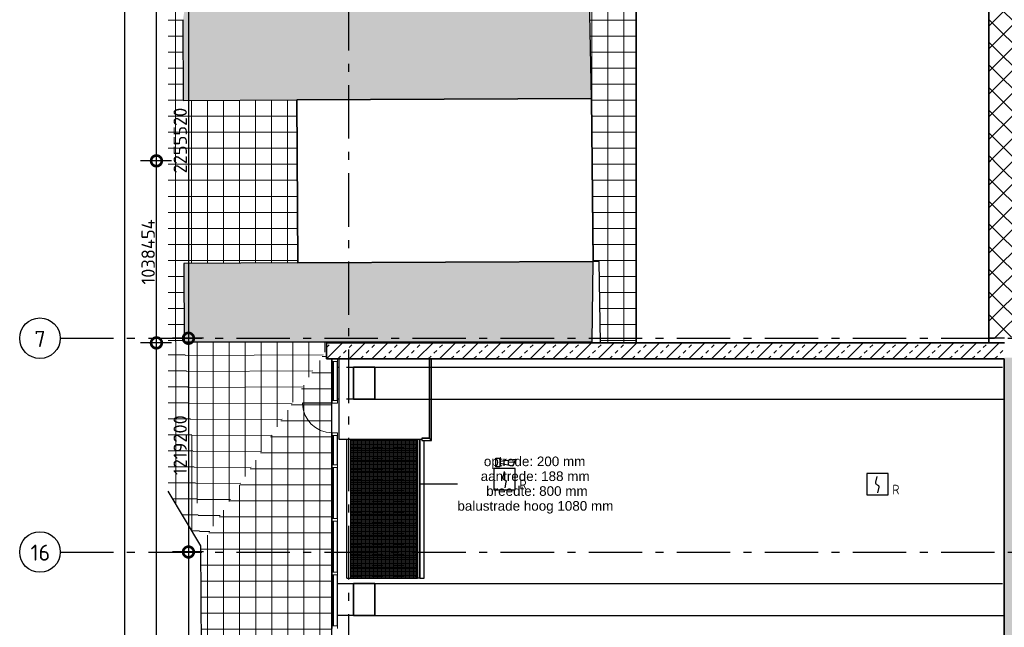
# Model space of a CAD drawing. Header units: millimetres. Extents: x -285236 to 84130, y -470 to 79511.
# Tile 63 of 192: x -47993 to -29547, y 53674 to 65044. Entities that reach past the tile are written whole.
import ezdxf
from ezdxf.enums import TextEntityAlignment as Align

# ---------------------------------------------------------------- set-up
doc = ezdxf.new("R2010")
doc.units = ezdxf.units.MM
doc.linetypes.add('NLRS_stramien', pattern=[1650, 1000, -250, 150, -250])
doc.linetypes.add('NLRS_streep-kort', pattern=[400, 200, -200])
doc.layers.add('EL6511--', color=3, linetype='Continuous')
doc.layers.add('XREF', color=254, linetype='Continuous')
doc.styles.add('Arial_5', font='arial.ttf', dxfattribs={"height": 180})
doc.styles.add('ISOCPEUR', font='isocpeur.ttf', dxfattribs={"height": 300})
doc.styles.add('ISOCPEUR_1', font='isocpeur.ttf', dxfattribs={"height": 250})
doc.styles.add('STABICAD-018', font='ISOCP.SHX', dxfattribs={"height": 180})
doc.dimstyles.new('NLRS_2_5mm_mm_bol_continuous_swe', dxfattribs={"dimscale": 304.8, "dimtxt": 0.816914, "dimasz": 1.312336, "dimexe": 0.984252, "dimexo": 0.0625, "dimgap": 0.098425, "dimtad": 1, "dimdec": 0, "dimlfac": 304.8, "dimdsep": 46, "dimtxsty": 'ISOCPEUR_1', "dimblk1": 'DOTSMALL', "dimblk2": 'DOTSMALL', "dimsah": 1, "dimcen": 0.09, "dimdle": 0.984252, "dimazin": 0, "dimtfac": 1, "dimtdec": 4, "dimtix": 1, "dimtmove": 0, "dimatfit": 3, "dimfxl": 0.003229, "dimfxlon": 1, "dimtvp": 1, "dimtolj": 1, "dimtzin": 0, "dimarcsym": 2})
pattern_1 = [(180, (-41791.49, 54593.163), (-3e-15, -25), []), (270, (-41791.49, 54593.163), (25, 2e-15), [])]

# ---------------------------------------------------------------- blocks, each defined once
blk = doc.blocks.new('_DotSmall')
at = {"color": 0, "linetype": 'ByBlock', "const_width": 0.5}
blk.add_lwpolyline([(-0.0625, 0, 1), (0.0625, 0, 1)], format="xyb", close=True, dxfattribs=at)
blk = doc.blocks.new('*D38')
at = {"layer": 'Defpoints', "color": 0, "lineweight": 100, "transparency": 16777216}
for p in [(-44531, 66483), (-44831, 59083), (-44531, 59083)]:
    blk.add_point(p, dxfattribs=at)
at = {"layer": 'XREF', "color": 0, "lineweight": -2, "transparency": 16777216}
for p, q in [((-44831, 66783), (-44831, 58783)), ((-44551, 66483), (-45131, 66483)), ((-44551, 59083), (-45131, 59083))]:
    blk.add_line(p, q, dxfattribs=at)
at = {"layer": 'XREF', "color": 0, "lineweight": -2, "transparency": 16777216, "xscale": 400, "yscale": 400, "zscale": 400}
for p, rotation in [((-44831, 66483), 90), ((-44831, 59083), 270)]:
    blk.add_blockref('_DotSmall', p, dxfattribs=dict(at, rotation=rotation))
at = {"layer": 'XREF', "color": 0, "transparency": 16777216, "insert": (-44986, 62783), "char_height": 250, "width": 879.14, "attachment_point": 5, "rotation": 90, "style": 'ISOCPEUR_1'}
blk.add_mtext('\\A1;2255520', dxfattribs=at)
blk = doc.blocks.new('*D39')
at = {"layer": 'Defpoints', "color": 0, "lineweight": 100, "transparency": 16777216}
for p in [(-44531, 59083), (-44831, 55083), (-44531, 55083)]:
    blk.add_point(p, dxfattribs=at)
at = {"layer": 'XREF', "color": 0, "lineweight": -2, "transparency": 16777216}
for p, q in [((-44831, 59383), (-44831, 54783)), ((-44551, 59083), (-45131, 59083)), ((-44551, 55083), (-45131, 55083))]:
    blk.add_line(p, q, dxfattribs=at)
at = {"layer": 'XREF', "color": 0, "lineweight": -2, "transparency": 16777216, "xscale": 400, "yscale": 400, "zscale": 400}
for p, rotation in [((-44831, 59083), 90), ((-44831, 55083), 270)]:
    blk.add_blockref('_DotSmall', p, dxfattribs=dict(at, rotation=rotation))
at = {"layer": 'XREF', "color": 0, "transparency": 16777216, "insert": (-44986, 57083), "char_height": 250, "width": 879.14, "attachment_point": 5, "rotation": 90, "style": 'ISOCPEUR_1'}
blk.add_mtext('\\A1;1219200', dxfattribs=at)
blk = doc.blocks.new('*D40')
at = {"layer": 'Defpoints', "color": 0, "lineweight": 100, "transparency": 16777216}
for p in [(-44531, 55083), (-44831, 48783), (-44531, 48783)]:
    blk.add_point(p, dxfattribs=at)
at = {"layer": 'XREF', "color": 0, "lineweight": -2, "transparency": 16777216}
for p, q in [((-44831, 55383), (-44831, 48483)), ((-44551, 55083), (-45131, 55083)), ((-44551, 48783), (-45131, 48783))]:
    blk.add_line(p, q, dxfattribs=at)
at = {"layer": 'XREF', "color": 0, "lineweight": -2, "transparency": 16777216, "xscale": 400, "yscale": 400, "zscale": 400}
for p, rotation in [((-44831, 55083), 90), ((-44831, 48783), 270)]:
    blk.add_blockref('_DotSmall', p, dxfattribs=dict(at, rotation=rotation))
at = {"layer": 'XREF', "color": 0, "transparency": 16777216, "insert": (-44986, 51933), "char_height": 250, "width": 850.41, "attachment_point": 5, "rotation": 90, "style": 'ISOCPEUR_1'}
blk.add_mtext('\\A1;1920240', dxfattribs=at)
blk = doc.blocks.new('*D114')
at = {"layer": 'Defpoints', "color": 0, "lineweight": 100, "transparency": 16777216}
for p in [(-45431, 58996), (-45131, 58996), (-45131, 28336)]:
    blk.add_point(p, dxfattribs=at)
at = {"layer": 'XREF', "color": 0, "lineweight": -2, "transparency": 16777216}
for p, q in [((-45431, 28036), (-45431, 59296)), ((-45151, 58996), (-45731, 58996)), ((-45151, 28336), (-45731, 28336))]:
    blk.add_line(p, q, dxfattribs=at)
at = {"layer": 'XREF', "color": 0, "lineweight": -2, "transparency": 16777216, "xscale": 400, "yscale": 400, "zscale": 400}
for p, rotation in [((-45431, 58996), 90), ((-45431, 28336), 270)]:
    blk.add_blockref('_DotSmall', p, dxfattribs=dict(at, rotation=rotation))
at = {"layer": 'XREF', "color": 0, "transparency": 16777216, "insert": (-45586, 43666), "char_height": 250, "width": 1063.02, "attachment_point": 5, "rotation": 90, "style": 'ISOCPEUR_1'}
blk.add_mtext('\\A1;9345168', dxfattribs=at)
blk = doc.blocks.new('*D115')
at = {"layer": 'Defpoints', "color": 0, "lineweight": 100, "transparency": 16777216}
for p in [(-45431, 62403), (-45131, 62403), (-45131, 58996)]:
    blk.add_point(p, dxfattribs=at)
at = {"layer": 'XREF', "color": 0, "lineweight": -2, "transparency": 16777216}
for p, q in [((-45431, 58696), (-45431, 62703)), ((-45151, 62403), (-45731, 62403)), ((-45151, 58996), (-45731, 58996))]:
    blk.add_line(p, q, dxfattribs=at)
at = {"layer": 'XREF', "color": 0, "lineweight": -2, "transparency": 16777216, "xscale": 400, "yscale": 400, "zscale": 400}
for p, rotation in [((-45431, 62403), 90), ((-45431, 58996), 270)]:
    blk.add_blockref('_DotSmall', p, dxfattribs=dict(at, rotation=rotation))
at = {"layer": 'XREF', "color": 0, "transparency": 16777216, "insert": (-45586, 60699), "char_height": 250, "width": 879.14, "attachment_point": 5, "rotation": 90, "style": 'ISOCPEUR_1'}
blk.add_mtext('\\A1;1038454', dxfattribs=at)
blk = doc.blocks.new('*D116')
at = {"layer": 'Defpoints', "color": 0, "lineweight": 100, "transparency": 16777216}
for p in [(-45431, 70083), (-45131, 70083), (-45131, 62403)]:
    blk.add_point(p, dxfattribs=at)
at = {"layer": 'XREF', "color": 0, "lineweight": -2, "transparency": 16777216}
for p, q in [((-45431, 62103), (-45431, 70383)), ((-45151, 70083), (-45731, 70083)), ((-45151, 62403), (-45731, 62403))]:
    blk.add_line(p, q, dxfattribs=at)
at = {"layer": 'XREF', "color": 0, "lineweight": -2, "transparency": 16777216, "xscale": 400, "yscale": 400, "zscale": 400}
for p, rotation in [((-45431, 70083), 90), ((-45431, 62403), 270)]:
    blk.add_blockref('_DotSmall', p, dxfattribs=dict(at, rotation=rotation))
at = {"layer": 'XREF', "color": 0, "transparency": 16777216, "insert": (-45586, 66243), "char_height": 250, "width": 850.41, "attachment_point": 5, "rotation": 90, "style": 'ISOCPEUR_1'}
blk.add_mtext('\\A1;2340790', dxfattribs=at)
blk = doc.blocks.new('*D117')
at = {"layer": 'Defpoints', "color": 0, "lineweight": 100, "transparency": 16777216}
for p in [(-45731, 70083), (-46031, 13309), (-45731, 13309)]:
    blk.add_point(p, dxfattribs=at)
at = {"layer": 'XREF', "color": 0, "lineweight": -2, "transparency": 16777216}
for p, q in [((-46031, 70383), (-46031, 13009)), ((-45751, 70083), (-46331, 70083)), ((-45751, 13309), (-46331, 13309))]:
    blk.add_line(p, q, dxfattribs=at)
at = {"layer": 'XREF', "color": 0, "lineweight": -2, "transparency": 16777216, "xscale": 400, "yscale": 400, "zscale": 400}
for p, rotation in [((-46031, 70083), 90), ((-46031, 13309), 270)]:
    blk.add_blockref('_DotSmall', p, dxfattribs=dict(at, rotation=rotation))
at = {"layer": 'XREF', "color": 0, "transparency": 16777216, "insert": (-46186, 41696), "char_height": 250, "width": 1091.75, "attachment_point": 5, "rotation": 90, "style": 'ISOCPEUR_1'}
blk.add_mtext('\\A1;17304715', dxfattribs=at)
blk = doc.blocks.new('VB655IS2')
at = {"color": 0, "linetype": 'Continuous'}
blk.add_lwpolyline([(-1.67, 2.33), (-1.67, 3.91), (-0.89, 3.91), (-0.89, 2.33)], close=True, dxfattribs=at)
blk.add_lwpolyline([(-0.89, 3.37), (2.06, 3.76), (1.54, 2.45), (-0.89, 2.95)], dxfattribs=at)
blk = doc.blocks.new('*U137')
at = {"color": 0, "linetype": 'Continuous'}
for p, q in [((-2, 2), (-2, -2)), ((2, 2), (-2, 2)), ((2, -2), (2, 2)), ((-2, -2), (2, -2))]:
    blk.add_line(p, q, dxfattribs=at)
blk.add_lwpolyline([(-0.12, 1.47), (-0.34, 0.38, 0.399092), (-0.04, -0.09, -0.403068), (0.25, -0.56), (0.02, -1.6)], format="xyb", dxfattribs=at)
at = {"color": 0, "linetype": 'Continuous', "lineweight": 100}
blk.add_blockref('VB655IS2', (0, 0), dxfattribs=at)
at = {"color": 0, "linetype": 'Continuous', "style": 'STABICAD-018'}
for tag, p in [('CODING1', (-1.22, 12.19)), ('CODING2', (-0.95, 9.73)), ('ARTICLECODE', (0.78, 6.96)), ('FIREPROTECTION_PANEL', (0.78, 4.65)), ('FIREPROTECTION_ZONE', (0.05, 2.88)), ('FIREPROTECTION_HARDWARENUMBER', (5.42, -4.4))]:
    blk.add_attdef(tag, text='', height=1.8, dxfattribs=at).set_placement(p, align=Align.MIDDLE)
blk.add_attdef('TEXT1', (3.46, -3.38), '', height=1.8, dxfattribs=at)
blk = doc.blocks.new('VB653ORM')
at = {"color": 0, "linetype": 'Continuous'}
for p, q in [((-2, 2), (-2, -2)), ((2, 2), (-2, 2)), ((2, -2), (2, 2)), ((-2, -2), (2, -2))]:
    blk.add_line(p, q, dxfattribs=at)
blk.add_lwpolyline([(-0.12, 1.47), (-0.34, 0.38, 0.399092), (-0.04, -0.09, -0.403068), (0.25, -0.56), (0.02, -1.6)], format="xyb", dxfattribs=at)
at = {"color": 0, "linetype": 'Continuous', "style": 'STABICAD-018'}
for tag, p in [('CODING1', (-1.22, 12.19)), ('CODING2', (-0.95, 9.73)), ('ARTICLECODE', (0.78, 6.96)), ('FIREPROTECTION_PANEL', (0.78, 4.65)), ('FIREPROTECTION_ZONE', (0.05, 2.88)), ('FIREPROTECTION_HARDWARENUMBER', (5.42, -4.4))]:
    blk.add_attdef(tag, text='', height=1.8, dxfattribs=at).set_placement(p, align=Align.MIDDLE)
blk.add_attdef('TEXT1', (3.46, -3.38), '', height=1.8, dxfattribs=at)

msp = doc.modelspace()

# ---------------------------------------------------------------- hatches: boundary and pattern name
at = {"layer": 'XREF', "lineweight": 9}
h = msp.add_hatch(dxfattribs=at)
h.set_pattern_fill('FP_244', color=256, style=0, pattern_type=2)
h.set_pattern_definition([(0, (-29773.96, 17038.63), (0, 300), []), (90, (-29773.96, 17038.63), (-300, 2e-14), [])])
h.paths.add_polyline_path([(-36446.1259, 58995.8476), (-36446.1259, 70082.6047), (-32605.9042, 70082.6047), (-32626.5498, 72174.0969), (-21772.227, 72228.9468), (-21772.227, 73194.6441), (-41215.5174, 73194.6441), (-41470.9348, 73065.4738), (-41793.0589, 72888.0371), (-42076.5708, 72719.9085), (-42370.361, 72532.0947), (-42657.6902, 72334.538), (-42955.6835, 72113.6543), (-43211.6811, 71911.0945), (-43477.72, 71685.6838), (-43736.0532, 71451.4815), (-43986.3901, 71208.7509), (-44229.528, 70958.4761), (-44464.0435, 70700.1042), (-44689.667, 70433.9321), (-44906.1392, 70160.2658), (-45113.2115, 69879.4195), (-45210.5388, 69737.5931), (-45210.5388, 59028.0785), (-44913.6221, 59014.8952), (-44918.4301, 60482.3978), (-42784.4866, 60492.5541), (-42801.2672, 63542.4458), (-44928.8912, 63532.5426), (-44933.7544, 65044.4958), (-44882.0677, 65360.0804), (-44818.2936, 65673.446), (-44742.5263, 65984.1298), (-44654.8776, 66291.6731), (-44555.4771, 66595.6216), (-44444.4715, 66895.5264), (-44322.0248, 67190.9447), (-44188.3177, 67481.4401), (-44043.5478, 67766.5836), (-43887.9289, 68045.9541), (-43721.6907, 68319.1391), (-43545.0789, 68585.735), (-43358.3541, 68845.3482), (-43161.7922, 69097.5953), (-42955.6835, 69342.1037), (-42740.3324, 69578.5123), (-42516.0569, 69806.472), (-42283.1881, 70025.6461), (-42042.0701, 70235.711), (-41793.0589, 70436.3564), (-41536.5223, 70627.286), (-41272.8391, 70808.2178), (-41002.3988, 70978.8847), (-40725.6007, 71139.0345), (-40442.8536, 71288.4307), (-40154.5751, 71426.8528), (-39861.191, 71554.0962), (-39563.1345, 71669.9732), (-39260.8457, 71774.3124), (-38954.7713, 71866.96), (-38645.3631, 71947.7789), (-38333.078, 72016.6499), (-38018.3774, 72073.4713), (-37701.726, 72118.1591), (-37383.5913, 72150.6474), (-36905.358, 72173.6016), (-36890.3762, 68940.3996), (-37400.3572, 68941.0324), (-37277.8013, 63568.1552), (-37279.9343, 63567.2938), (-37249.8866, 60518.8956), (-37135.7625, 60519.4388), (-37112.3781, 58995.8476)])
h = msp.add_hatch(dxfattribs=at)
h.set_pattern_fill('FP_252', color=256, style=0, pattern_type=2)
h.set_pattern_definition([(37.5, (-29773.96, 17038.63), (4.86394, 133.15754), [3.353, -257.447, 3.353, -264.647, -265]), (37.5, (-29773.96, 17038.63), (4.86394, 133.15754), [-528.8, 3.353, -261.647]), (7.5, (-29773.96, 17038.63), (105.2278, 157.7647), [3.353, -149.447, 3.353, -251.447, -101]), (7.5, (-29773.96, 17038.63), (105.2278, 157.7647), [-407.6, 3.353, -97.647]), (327.5, (-29863.16, 17038.63), (213.52897, -9.02195), [3.353, -96.647, 3.353, -308.647, -414]), (327.5, (-29863.16, 17038.63), (213.52897, -9.02195), [-412, 3.353, -410.647]), (317.5, (-29903.16, 17038.63), (233.27447, 40.042), [3.353, -126.647, 3.353, -203.847, -294]), (317.5, (-29903.16, 17038.63), (233.27447, 40.042), [-337.2, 3.353, -290.647])])
h.paths.add_polyline_path([(-44913.6221, 59014.8952), (-37265.8277, 59014.8952), (-37247.2692, 60518.908), (-44918.4301, 60482.3978)])
h.paths.add_polyline_path([(-44928.8912, 63532.5426), (-37277.8013, 63568.1552), (-37400.447, 68944.9654), (-36890.4128, 68948.3057), (-36905.358, 72173.6016), (-37400.447, 72148.926), (-37701.726, 72118.1591), (-38018.3774, 72073.4713), (-38333.078, 72016.6499), (-38645.3631, 71947.7789), (-38954.7713, 71866.96), (-39260.8457, 71774.3124), (-39563.1345, 71669.9732), (-39861.191, 71554.0962), (-40154.5751, 71426.8528), (-40442.8536, 71288.4307), (-40725.6007, 71139.0345), (-41002.3988, 70978.8847), (-41272.8391, 70808.2178), (-41536.5223, 70627.286), (-41793.0589, 70436.3564), (-42042.0701, 70235.711), (-42283.1881, 70025.6461), (-42516.0569, 69806.472), (-42740.3324, 69578.5123), (-42955.6835, 69342.1037), (-43161.7922, 69097.5953), (-43358.3541, 68845.3482), (-43545.0789, 68585.735), (-43721.6907, 68319.1391), (-43887.9289, 68045.9541), (-44043.5478, 67766.5836), (-44188.3177, 67481.4401), (-44322.0248, 67190.9447), (-44444.4715, 66895.5264), (-44555.4771, 66595.6216), (-44654.8776, 66291.6731), (-44742.5263, 65984.1298), (-44818.2936, 65673.446), (-44882.0677, 65360.0804), (-44933.7544, 65044.4958), (-44929.0057, 63568.1552)])
h.paths.add_polyline_path([(-32605.8632, 70082.6047), (-29837.2817, 70082.6047), (-29837.2817, 72188.1919), (-32626.5449, 72173.6016), (-32605.9042, 70082.6047)])
h = msp.add_hatch(dxfattribs=at)
h.set_pattern_fill('FP_255', color=256, style=0, pattern_type=2)
h.set_pattern_definition([(44.994, (-29774.05, 17055.53), (-212.1315, 212.0873), []), (135.006, (-29774.05, 17055.53), (-212.1322, -212.088), [])])
h.paths.add_polyline_path([(-29836.3523, 62402.8478), (-21772.227, 72228.9468), (-29836.3523, 72188.1966), (-29836.3523, 65411.4937)])
h = msp.add_hatch(dxfattribs=at)
h.set_pattern_fill('FP_258', color=256, style=0, pattern_type=2)
h.set_pattern_definition([(44.994, (-29773.96, 17055.38), (-212.1318, 212.0884), []), (135.006, (-29773.96, 17055.38), (-212.1318, -212.0884), [])])
h.paths.add_polyline_path([(-29836.3523, 62402.8478), (-19430.1304, 62402.8478), (-19430.1304, 62414.3478), (-19395.1304, 62414.3478), (-19395.1304, 62402.8478), (-19390.1304, 62402.8478), (-19390.1304, 62409.3478), (-17454.1304, 62409.3478), (-17454.1304, 62402.8478), (-17449.1304, 62402.8478), (-17449.1304, 62414.3478), (-17414.1304, 62414.3478), (-17414.1304, 62402.8478), (-15537.1304, 62402.8478), (-21772.227, 72228.9468), (-27367.2038, 65411.4937)])
h.paths.add_polyline_path([(-19428.6304, 62402.8478), (-19396.6304, 62402.8478), (-19396.6304, 62412.8478), (-19428.6304, 62412.8478)])
h.paths.add_polyline_path([(-17415.6304, 62402.8478), (-17415.6304, 62412.8478), (-17447.6304, 62412.8478), (-17447.6304, 62402.8478), (-17425.6304, 62402.8478)])
h = msp.add_hatch(dxfattribs=at)
h.set_pattern_fill('FP_117', color=256, style=0, pattern_type=2)
h.set_pattern_definition([(45, (-29773.96, 17038.63), (-212.132, 212.132), []), (135, (-29773.96, 17038.63), (-212.132, -212.132), [])])
h.paths.add_polyline_path([(-29836.3523, 59082.6047), (-29542.1304, 59082.6047), (-29542.1304, 59101.6523), (-21412.1304, 59101.6523), (-21412.1304, 61858.1229), (-21420.1303, 61858.1229), (-21420.1303, 61863.1229), (-21495.7906, 61872.4986), (-21502.1422, 61875.8358), (-21506.9543, 61879.6419), (-21511.965, 61886.3729), (-21515.1148, 61894.2113), (-21516.1891, 61902.6229), (-21515.1148, 61911.0345), (-21511.965, 61918.8729), (-21504.2826, 61927.717), (-21500.4243, 61930.7687), (-21488.7246, 61934.5712), (-21455.6007, 61937.9268), (-21420.1303, 61942.1229), (-21420.1303, 61947.1229), (-21412.1304, 61947.1229), (-21412.1304, 62402.8478), (-29836.3523, 62402.8478), (-29836.3523, 59101.6523)])
h = msp.add_hatch(dxfattribs=at)
h.set_pattern_fill('FP_245', color=256, style=0, pattern_type=2)
h.set_pattern_definition([(359.993, (-29769.94, 17129.1), (2e-05, 299.585), []), (90, (-29769.94, 17129.1), (-299.999, 0.0368), [])])
h.paths.add_polyline_path([(-44600.2093, 55200.7279), (-44913.6221, 59014.8952), (-45210.5388, 59028.0785), (-45210.5388, 56222.176), (-44913.6221, 55725.256)])
h = msp.add_hatch(dxfattribs=at)
h.set_pattern_fill('FP_240', color=256, style=0, pattern_type=2)
h.set_pattern_definition([(0.2328, (-30025.5, 17163.75), (0.0003, 299.6965), []), (90, (-30025.5, 17163.75), (-298.782, -1.214), [])])
h.paths.add_polyline_path([(-44600.2093, 55200.7279), (-42243.5363, 58869.84), (-42243.5363, 58995.8476), (-42162.6016, 58995.8476), (-42150.3673, 59014.8952), (-44913.6221, 59014.8952), (-44799.6882, 57628.3432)])
h = msp.add_hatch(dxfattribs=at)
h.set_pattern_fill('FP_241', color=256, style=0, pattern_type=2)
h.set_pattern_definition([(359.99986, (-29774.88, 17038.62), (3e-06, 300), []), (90, (-29774.88, 17038.62), (-299.939, 0.0007), [])])
h.paths.add_polyline_path([(-44487.2128, 36209.7464), (-42183.0601, 58695.8476), (-42243.5363, 58695.8476), (-42243.5363, 58869.84), (-44600.2093, 55200.7279), (-44498.8791, 38170.4671)])
h.paths.add_polyline_path([(-42162.6016, 58995.8476), (-42152.3191, 58995.8476), (-42150.3673, 59014.8952)])
h = msp.add_hatch(dxfattribs=at)
h.set_pattern_fill('FP_246', color=256, style=0, pattern_type=2)
h.set_pattern_definition([(0, (-29775.35, 17038.63), (0, 300), []), (90, (-29775.35, 17038.63), (-299.931, 2e-14), [])])
h.paths.add_polyline_path([(-42243.5363, 28649.7766), (-42243.5363, 28715.8476), (-42157.8265, 28715.8476), (-42157.8265, 37715.8476), (-42230.3673, 37715.8476), (-42230.3673, 40522.1537), (-42157.8265, 40522.1537), (-42157.8265, 42682.6918), (-42150.3673, 42682.6918), (-42150.3673, 44410.3898), (-42157.8265, 44410.3898), (-42157.8265, 46702.2959), (-42230.3673, 46702.2959), (-42230.3673, 49656.9119), (-42150.3673, 49656.9119), (-42150.3673, 58695.8476), (-42183.0601, 58695.8476), (-44487.2128, 36209.7464), (-42263.1451, 28715.8476)])
h.paths.add_polyline_path([(-42152.3191, 58995.8476), (-42150.3673, 58995.8476), (-42150.3673, 59014.8952)])
h = msp.add_hatch(dxfattribs=at)
h.set_pattern_fill('FP_207', color=256, angle=45, style=0, pattern_type=2)
h.set_pattern_definition([(45, (-35882.83, 58695.85), (-212.132, 212.132), []), (45, (-35670.7, 58695.85), (-212.132, 212.132), [75, -75])])
h.paths.add_polyline_path([(-37265.8277, 58695.8476), (-29542.1304, 58695.8476), (-29542.1304, 58995.8476), (-42243.5363, 58995.8476), (-42243.5363, 58695.8476), (-37277.8013, 58695.8476)])
h = msp.add_hatch(dxfattribs=at)
h.set_pattern_fill('FP_285', color=256, angle=45, style=0, pattern_type=2)
h.set_pattern_definition([(135, (-29192.13, 45117.26), (-212.132, -212.132), []), (135, (-29192.13, 45329.4), (-212.132, -212.132), [75, -75])])
h.paths.add_polyline_path([(-29192.1304, 31512.8575), (-29192.1304, 58721.6523), (-29542.1304, 58721.6523), (-29542.1304, 58695.8476), (-29552.1304, 58695.8476), (-29552.1304, 31512.8575), (-29346.025, 31512.8575)])
h = msp.add_hatch(dxfattribs=at)
h.set_pattern_fill('FP_331', color=256, angle=-90, style=0, pattern_type=2)
h.set_pattern_definition([(360, (-29773.96, 17038.63), (6e-13, 300), [])])
h.paths.add_polyline_path([(-42115.9446, 57916.0367), (-42115.9446, 58645.8476), (-42128.4446, 58645.8476), (-42128.4446, 57916.0367)])
h = msp.add_hatch(dxfattribs=at)
h.set_pattern_fill('FP_337', color=256, angle=-90, style=0, pattern_type=2)
h.set_pattern_definition([(360, (-29773.96, 17038.63), (6e-13, 300), [])])
h.paths.add_polyline_path([(-42128.4446, 56711.7102), (-42115.9446, 56711.7102), (-42115.9446, 57266.0367), (-42128.4446, 57266.0367), (-42128.4446, 57193.1627)])
h = msp.add_hatch(dxfattribs=at)
h.set_pattern_fill('FP_289', color=256, style=0, pattern_type=2)
h.set_pattern_definition(pattern_1)
h.paths.add_polyline_path([(-40618.1795, 56993.1627), (-40538.0913, 56993.1627), (-40538.0913, 57193.1627), (-41791.4913, 57193.1627), (-41791.4913, 56993.1627), (-41035.6667, 56993.1627)])
h.paths.add_polyline_path([(-40491.4913, 56993.1627), (-40491.4913, 57193.1627), (-40495.6913, 57193.1627), (-40495.6913, 56993.1627)])
h = msp.add_hatch(dxfattribs=at)
h.set_pattern_fill('FP_289', color=256, style=0, pattern_type=2)
h.set_pattern_definition(pattern_1)
h.paths.add_polyline_path([(-40618.1795, 56793.1627), (-40538.0913, 56793.1627), (-40538.0913, 56993.1627), (-41791.4913, 56993.1627), (-41791.4913, 56793.1627), (-41035.6667, 56793.1627)])
h.paths.add_polyline_path([(-40495.6913, 56793.1627), (-40491.4913, 56793.1627), (-40491.4913, 56993.1627), (-40495.6913, 56993.1627), (-40495.6913, 56816.9468)])
h = msp.add_hatch(dxfattribs=at)
h.set_pattern_fill('FP_332', color=256, angle=-90, style=0, pattern_type=2)
h.set_pattern_definition([(360, (-29773.96, 17038.63), (6e-13, 300), [])])
h.paths.add_polyline_path([(-42115.9446, 55707.3837), (-42115.9446, 56661.7102), (-42128.4446, 56661.7102), (-42128.4446, 55707.3837)])
h = msp.add_hatch(dxfattribs=at)
h.set_pattern_fill('FP_289', color=256, style=0, pattern_type=2)
h.set_pattern_definition(pattern_1)
h.paths.add_polyline_path([(-40538.0913, 56593.1627), (-40538.0913, 56793.1627), (-41791.4913, 56793.1627), (-41791.4913, 56593.1627), (-40618.1795, 56593.1627)])
h.paths.add_polyline_path([(-40495.6913, 56593.1627), (-40491.4913, 56593.1627), (-40491.4913, 56793.1627), (-40495.6913, 56793.1627), (-40495.6913, 56616.9468)])
h = msp.add_hatch(dxfattribs=at)
h.set_pattern_fill('FP_289', color=256, style=0, pattern_type=2)
h.set_pattern_definition(pattern_1)
h.paths.add_polyline_path([(-40491.4913, 56393.1627), (-40491.4913, 56593.1627), (-40495.6913, 56593.1627), (-40495.6913, 56393.1627)])
h.paths.add_polyline_path([(-41791.4913, 56393.1627), (-40538.0913, 56393.1627), (-40538.0913, 56593.1627), (-41791.4913, 56593.1627)])
h = msp.add_hatch(dxfattribs=at)
h.set_pattern_fill('FP_289', color=256, style=0, pattern_type=2)
h.set_pattern_definition(pattern_1)
h.paths.add_polyline_path([(-40618.1795, 56193.1627), (-40538.0913, 56193.1627), (-40538.0913, 56393.1627), (-41791.4913, 56393.1627), (-41791.4913, 56193.1627), (-41035.6667, 56193.1627)])
h.paths.add_polyline_path([(-40491.4913, 56193.1627), (-40491.4913, 56393.1627), (-40495.6913, 56393.1627), (-40495.6913, 56193.1627)])
h = msp.add_hatch(dxfattribs=at)
h.set_pattern_fill('FP_289', color=256, style=0, pattern_type=2)
h.set_pattern_definition(pattern_1)
h.paths.add_polyline_path([(-41791.4913, 55993.1627), (-40538.0913, 55993.1627), (-40538.0913, 56193.1627), (-41791.4913, 56193.1627)])
h.paths.add_polyline_path([(-40495.6913, 55993.1627), (-40491.4913, 55993.1627), (-40491.4913, 56193.1627), (-40495.6913, 56193.1627), (-40495.6913, 56169.0025)])
h = msp.add_hatch(dxfattribs=at)
h.set_pattern_fill('FP_289', color=256, style=0, pattern_type=2)
h.set_pattern_definition(pattern_1)
h.paths.add_polyline_path([(-40495.6913, 55793.1627), (-40491.4913, 55793.1627), (-40491.4913, 55993.1627), (-40495.6913, 55993.1627), (-40495.6913, 55925.7791)])
h.paths.add_polyline_path([(-41791.4913, 55793.1627), (-40538.0913, 55793.1627), (-40538.0913, 55993.1627), (-41791.4913, 55993.1627)])
h = msp.add_hatch(dxfattribs=at)
h.set_pattern_fill('FP_289', color=256, style=0, pattern_type=2)
h.set_pattern_definition(pattern_1)
h.paths.add_polyline_path([(-41791.4913, 55593.1627), (-40538.0913, 55593.1627), (-40538.0913, 55793.1627), (-41791.4913, 55793.1627), (-41791.4913, 55682.5556)])
h.paths.add_polyline_path([(-40491.4913, 55593.1627), (-40491.4913, 55793.1627), (-40495.6913, 55793.1627), (-40495.6913, 55593.1627)])
h = msp.add_hatch(dxfattribs=at)
h.set_pattern_fill('FP_333', color=256, angle=-90, style=0, pattern_type=2)
h.set_pattern_definition([(360, (-29773.96, 17038.63), (6e-13, 300), [])])
h.paths.add_polyline_path([(-42128.4446, 54703.0572), (-42115.9446, 54703.0572), (-42115.9446, 55657.3837), (-42128.4446, 55657.3837), (-42128.4446, 55200.7279)])
h = msp.add_hatch(dxfattribs=at)
h.set_pattern_fill('FP_289', color=256, style=0, pattern_type=2)
h.set_pattern_definition(pattern_1)
h.paths.add_polyline_path([(-40495.6913, 55393.1627), (-40491.4913, 55393.1627), (-40491.4913, 55593.1627), (-40495.6913, 55593.1627), (-40495.6913, 55439.3322)])
h.paths.add_polyline_path([(-41035.6667, 55393.1627), (-40538.0913, 55393.1627), (-40538.0913, 55593.1627), (-41791.4913, 55593.1627), (-41791.4913, 55393.1627)])
h = msp.add_hatch(dxfattribs=at)
h.set_pattern_fill('FP_289', color=256, style=0, pattern_type=2)
h.set_pattern_definition(pattern_1)
h.paths.add_polyline_path([(-41791.4913, 55193.1627), (-40538.0913, 55193.1627), (-40538.0913, 55393.1627), (-41791.4913, 55393.1627)])
h.paths.add_polyline_path([(-40491.4913, 55193.1627), (-40491.4913, 55393.1627), (-40495.6913, 55393.1627), (-40495.6913, 55193.1627)])
h = msp.add_hatch(dxfattribs=at)
h.set_pattern_fill('FP_289', color=256, style=0, pattern_type=2)
h.set_pattern_definition(pattern_1)
h.paths.add_polyline_path([(-41791.4913, 54993.1627), (-40538.0913, 54993.1627), (-40538.0913, 55193.1627), (-41791.4913, 55193.1627)])
h.paths.add_polyline_path([(-40491.4913, 54993.1627), (-40491.4913, 55193.1627), (-40495.6913, 55193.1627), (-40495.6913, 54993.1627)])
h = msp.add_hatch(dxfattribs=at)
h.set_pattern_fill('FP_289', color=256, style=0, pattern_type=2)
h.set_pattern_definition(pattern_1)
h.paths.add_polyline_path([(-41035.6667, 54793.1627), (-40538.0913, 54793.1627), (-40538.0913, 54993.1627), (-41791.4913, 54993.1627), (-41791.4913, 54793.1627)])
h.paths.add_polyline_path([(-40495.6913, 54793.1627), (-40491.4913, 54793.1627), (-40491.4913, 54993.1627), (-40495.6913, 54993.1627), (-40495.6913, 54872.4943)])
h = msp.add_hatch(dxfattribs=at)
h.set_pattern_fill('FP_289', color=256, style=0, pattern_type=2)
h.set_pattern_definition(pattern_1)
h.paths.add_polyline_path([(-41791.4913, 54593.1627), (-40538.0913, 54593.1627), (-40538.0913, 54793.1627), (-41791.4913, 54793.1627), (-41791.4913, 54709.6618)])
h.paths.add_polyline_path([(-40491.4913, 54593.1627), (-40491.4913, 54793.1627), (-40495.6913, 54793.1627), (-40495.6913, 54593.1627)])
h = msp.add_hatch(dxfattribs=at)
h.set_pattern_fill('FP_334', color=256, angle=-90, style=0, pattern_type=2)
h.set_pattern_definition([(360, (-29773.96, 17038.63), (6e-13, 300), [])])
h.paths.add_polyline_path([(-42115.9446, 53698.7307), (-42115.9446, 54653.0572), (-42128.4446, 54653.0572), (-42128.4446, 53698.7307)])

# ---------------------------------------------------------------- linework, layer by layer
at = {"layer": 'XREF', "linetype": 'NLRS_stramien'}
for p, q in [((-41829.2732, 8370.0218), (-41829.2732, 77962.7572)), ((-47232.6128, 59082.6047), (64223.889, 59082.6047)), ((-47232.6128, 55082.6047), (64223.889, 55082.6047))]:
    msp.add_line(p, q, dxfattribs=at)
at = {"layer": 'XREF'}
for p, q in [((-29836.3523, 59082.6047), (-29836.3523, 72188.1966)), ((-37277.8013, 63568.1552), (-37400.447, 68944.9654)), ((-44933.7544, 65044.4958), (-44928.8912, 63532.5426)), ((-44928.8912, 63532.5426), (-42801.2672, 63542.4458)), ((-37279.9427, 63568.1453), (-37277.8013, 63568.1552)), ((-37265.8277, 59014.8952), (-37247.2692, 60518.908)), ((-37247.2692, 60518.908), (-37249.8866, 60518.8956)), ((-37135.7625, 60519.4388), (-37247.2692, 60518.908)), ((-37112.3781, 58995.8476), (-37135.7625, 60519.4388)), ((-42784.4866, 60492.5541), (-44918.4301, 60482.3978)), ((-44918.4301, 60482.3978), (-44913.6221, 59014.8952)), ((-29542.1304, 59082.6047), (-29836.3523, 59082.6047)), ((-44913.6221, 59014.8952), (-37265.8277, 59014.8952)), ((-42150.3673, 59014.8952), (-42150.3673, 58995.8476)), ((-42150.3673, 58695.8476), (-42150.3673, 49656.9119)), ((-42015.8946, 58695.8476), (-42015.8946, 57193.1627)), ((-40318.0913, 58695.8476), (-40318.0913, 57214.3627)), ((-40318.0913, 57214.3627), (-40318.0913, 58695.8476)), ((-40275.6913, 57171.9627), (-40275.6913, 58695.8476)), ((-40275.6913, 57171.9627), (-40275.6913, 58695.8476)), ((-42150.3673, 58542.6047), (-42140.8946, 58542.6047)), ((-42140.8946, 57916.0367), (-42140.8946, 58645.8476)), ((-42040.8946, 57916.0367), (-42040.8946, 58645.8476)), ((-42040.8946, 58542.6047), (-42015.8946, 58542.6047)), ((-41870.6412, 58542.6047), (-41739.1705, 58542.6047)), ((-41350.3673, 58542.6047), (-29582.1304, 58542.6047)), ((-42140.8946, 57942.6047), (-42150.3673, 57942.6047)), ((-42015.8946, 57942.6047), (-42040.8946, 57942.6047)), ((-41739.1705, 57942.6047), (-41870.6412, 57942.6047)), ((-41350.3673, 57942.6047), (-29552.1304, 57942.6047)), ((-42141.6946, 57866.0367), (-42691.6946, 57866.0367)), ((-42140.8946, 56711.7102), (-42140.8946, 57266.0367)), ((-42040.8946, 56711.7102), (-42040.8946, 57266.0367)), ((-42015.8946, 57193.1627), (-40538.0913, 57193.1627)), ((-41866.4913, 54593.1627), (-41866.4913, 57193.1627)), ((-41791.4913, 56993.1627), (-41791.4913, 57193.1627)), ((-41791.4913, 57193.1627), (-40538.0913, 57193.1627)), ((-40538.0913, 57193.1627), (-40538.0913, 54593.1627)), ((-40538.0913, 54593.1627), (-40538.0913, 57193.1627)), ((-40495.6913, 57193.1627), (-40456.8913, 57193.1627)), ((-40495.6913, 57193.1627), (-40491.4913, 57193.1627)), ((-40495.6913, 54593.1627), (-40495.6913, 57193.1627)), ((-40495.6913, 54593.1627), (-40495.6913, 57193.1627)), ((-40491.4913, 56993.1627), (-40491.4913, 57193.1627)), ((-40318.0913, 57214.3627), (-40456.8913, 57214.3627)), ((-40456.8913, 57214.3627), (-40456.8913, 57171.9627)), ((-40456.8913, 57214.3627), (-40318.0913, 57214.3627)), ((-40456.8913, 57171.9627), (-40275.6913, 57171.9627)), ((-40456.8913, 57171.9627), (-40275.6913, 57171.9627)), ((-40416.4913, 54593.1627), (-40416.4913, 57171.9627)), ((-41791.4913, 56793.1627), (-41791.4913, 56993.1627)), ((-41791.4913, 56993.1627), (-40538.0913, 56993.1627)), ((-40495.6913, 56993.1627), (-40491.4913, 56993.1627)), ((-40491.4913, 56793.1627), (-40491.4913, 56993.1627)), ((-42140.8946, 55707.3837), (-42140.8946, 56661.7102)), ((-42040.8946, 55707.3837), (-42040.8946, 56661.7102)), ((-41791.4913, 56593.1627), (-41791.4913, 56793.1627)), ((-41791.4913, 56793.1627), (-40538.0913, 56793.1627)), ((-40495.6913, 56793.1627), (-40491.4913, 56793.1627)), ((-40491.4913, 56593.1627), (-40491.4913, 56793.1627)), ((-41791.4913, 56393.1627), (-41791.4913, 56593.1627)), ((-41791.4913, 56593.1627), (-40538.0913, 56593.1627)), ((-40495.6913, 56593.1627), (-40491.4913, 56593.1627)), ((-40491.4913, 56393.1627), (-40491.4913, 56593.1627)), ((-41791.4913, 56193.1627), (-41791.4913, 56393.1627)), ((-41791.4913, 56393.1627), (-40538.0913, 56393.1627)), ((-40495.6913, 56393.1627), (-40491.4913, 56393.1627)), ((-40491.4913, 56193.1627), (-40491.4913, 56393.1627)), ((-40491.4913, 56358.6395), (-39792.9232, 56358.6395)), ((-44600.2093, 55200.7279), (-45210.5388, 56222.176)), ((-41791.4913, 55993.1627), (-41791.4913, 56193.1627)), ((-41791.4913, 56193.1627), (-40538.0913, 56193.1627)), ((-40495.6913, 56193.1627), (-40491.4913, 56193.1627)), ((-40491.4913, 55993.1627), (-40491.4913, 56193.1627)), ((-41791.4913, 55793.1627), (-41791.4913, 55993.1627)), ((-41791.4913, 55993.1627), (-40538.0913, 55993.1627)), ((-40495.6913, 55993.1627), (-40491.4913, 55993.1627)), ((-40491.4913, 55793.1627), (-40491.4913, 55993.1627)), ((-41791.4913, 55593.1627), (-41791.4913, 55793.1627)), ((-41791.4913, 55793.1627), (-40538.0913, 55793.1627)), ((-40495.6913, 55793.1627), (-40491.4913, 55793.1627)), ((-40491.4913, 55593.1627), (-40491.4913, 55793.1627)), ((-42140.8946, 54703.0572), (-42140.8946, 55657.3837)), ((-42040.8946, 54703.0572), (-42040.8946, 55657.3837)), ((-41791.4913, 55393.1627), (-41791.4913, 55593.1627)), ((-41791.4913, 55593.1627), (-40538.0913, 55593.1627)), ((-40495.6913, 55593.1627), (-40491.4913, 55593.1627)), ((-40491.4913, 55393.1627), (-40491.4913, 55593.1627)), ((-41791.4913, 55193.1627), (-41791.4913, 55393.1627)), ((-41791.4913, 55393.1627), (-40538.0913, 55393.1627)), ((-40495.6913, 55393.1627), (-40491.4913, 55393.1627)), ((-40491.4913, 55193.1627), (-40491.4913, 55393.1627)), ((-44487.2128, 36209.7464), (-44600.2093, 55200.7279)), ((-41791.4913, 54993.1627), (-41791.4913, 55193.1627)), ((-41791.4913, 55193.1627), (-40538.0913, 55193.1627)), ((-40495.6913, 55193.1627), (-40491.4913, 55193.1627)), ((-40491.4913, 54993.1627), (-40491.4913, 55193.1627)), ((-41791.4913, 54793.1627), (-41791.4913, 54993.1627)), ((-41791.4913, 54993.1627), (-40538.0913, 54993.1627)), ((-40495.6913, 54993.1627), (-40491.4913, 54993.1627)), ((-40491.4913, 54793.1627), (-40491.4913, 54993.1627)), ((-41791.4913, 54593.1627), (-41791.4913, 54793.1627)), ((-41791.4913, 54793.1627), (-40538.0913, 54793.1627)), ((-40495.6913, 54793.1627), (-40491.4913, 54793.1627)), ((-40491.4913, 54593.1627), (-40491.4913, 54793.1627)), ((-42140.8946, 53698.7307), (-42140.8946, 54653.0572)), ((-42040.8946, 53698.7307), (-42040.8946, 54653.0572)), ((-42150.3673, 54495.8047), (-42140.8946, 54495.8047)), ((-42040.8946, 54495.8047), (-41870.4035, 54495.8047)), ((-41870.4035, 54495.8047), (-41739.1705, 54495.8047)), ((-41866.4913, 54593.1627), (-41791.4913, 54593.1627)), ((-41791.4913, 54593.1627), (-40538.0913, 54593.1627)), ((-41350.3673, 54495.8047), (-29582.1304, 54495.8047)), ((-40495.6913, 54593.1627), (-40491.4913, 54593.1627)), ((-40491.4913, 54593.1627), (-40416.4913, 54593.1627)), ((-42140.8946, 53895.8047), (-42150.3673, 53895.8047)), ((-41870.4035, 53895.8047), (-42040.8946, 53895.8047)), ((-41739.1705, 53895.8047), (-41870.4035, 53895.8047)), ((-41350.3673, 53895.8047), (-29552.1304, 53895.8047))]:
    msp.add_line(p, q, dxfattribs=at)
at = {"layer": 'XREF', "lineweight": 35}
for p, q in [((-36446.1259, 70082.6047), (-36446.1259, 58995.8476)), ((-29837.1304, 58995.8476), (-29837.1304, 70082.6047)), ((-37279.9427, 63568.1453), (-42801.2672, 63542.4458)), ((-42801.2672, 63542.4458), (-42784.4866, 60492.5541)), ((-37249.8866, 60518.8956), (-37279.9427, 63568.1453)), ((-42784.4866, 60492.5541), (-37249.8866, 60518.8956)), ((-29542.1304, 58995.8476), (-42243.5363, 58995.8476)), ((-42243.5363, 58995.8476), (-42243.5363, 58695.8476)), ((-36446.1259, 58995.8476), (-29837.1304, 58995.8476)), ((-42243.5363, 58695.8476), (-29552.1304, 58695.8476)), ((-29552.1304, 58695.8476), (-29552.1304, 35144.9421)), ((-41337.6426, 58542.6047), (-41739.1705, 58542.6047)), ((-41739.1705, 58542.6047), (-41739.1705, 57942.6047)), ((-41337.6426, 57942.6047), (-41337.6426, 58542.6047)), ((-41739.1705, 57942.6047), (-41337.6426, 57942.6047)), ((-41337.6426, 54495.8047), (-41739.1705, 54495.8047)), ((-41739.1705, 54495.8047), (-41739.1705, 53895.8047)), ((-41337.6426, 53895.8047), (-41337.6426, 54495.8047)), ((-41739.1705, 53895.8047), (-41337.6426, 53895.8047))]:
    msp.add_line(p, q, dxfattribs=at)
at = {"layer": 'XREF', "lineweight": 18}
for p, q in [((-42140.8946, 58695.8476), (-42140.8946, 58645.8476)), ((-42040.8946, 58695.8476), (-42140.8946, 58695.8476)), ((-42040.8946, 58645.8476), (-42040.8946, 58695.8476)), ((-35920.3333, 58695.8476), (-35920.3333, 58690.8476)), ((-35865.3333, 58690.8476), (-35920.3333, 58690.8476)), ((-35865.3333, 58695.8476), (-35865.3333, 58690.8476)), ((-42140.8946, 58645.8476), (-42040.8946, 58645.8476)), ((-42128.4446, 58645.8476), (-42128.4446, 57916.0367)), ((-42115.9446, 58645.8476), (-42128.4446, 58645.8476)), ((-42115.9446, 57916.0367), (-42115.9446, 58645.8476)), ((-42128.4446, 57916.0367), (-42115.9446, 57916.0367)), ((-42128.4446, 57266.0367), (-42128.4446, 56711.7102)), ((-42115.9446, 57266.0367), (-42128.4446, 57266.0367)), ((-42115.9446, 56711.7102), (-42115.9446, 57266.0367)), ((-42128.4446, 56711.7102), (-42115.9446, 56711.7102)), ((-42128.4446, 56661.7102), (-42128.4446, 55707.3837)), ((-42115.9446, 56661.7102), (-42128.4446, 56661.7102)), ((-42115.9446, 55707.3837), (-42115.9446, 56661.7102)), ((-42128.4446, 55707.3837), (-42115.9446, 55707.3837)), ((-42128.4446, 55657.3837), (-42128.4446, 54703.0572)), ((-42115.9446, 55657.3837), (-42128.4446, 55657.3837)), ((-42115.9446, 54703.0572), (-42115.9446, 55657.3837)), ((-42128.4446, 54703.0572), (-42115.9446, 54703.0572)), ((-42128.4446, 54653.0572), (-42128.4446, 53698.7307)), ((-42115.9446, 54653.0572), (-42128.4446, 54653.0572)), ((-42115.9446, 53698.7307), (-42115.9446, 54653.0572)), ((-42128.4446, 53698.7307), (-42115.9446, 53698.7307))]:
    msp.add_line(p, q, dxfattribs=at)
at = {"layer": 'XREF', "lineweight": 18, "extrusion": (0, 0, -1)}
for p, q in [((-42140.8946, 57916.0367), (-42140.8946, 57866.0367)), ((-42040.8946, 57916.0367), (-42140.8946, 57916.0367)), ((-42140.8946, 57866.0367), (-42040.8946, 57866.0367)), ((-42040.8946, 57866.0367), (-42040.8946, 57916.0367)), ((-42140.8946, 57316.0367), (-42140.8946, 57266.0367)), ((-42040.8946, 57316.0367), (-42140.8946, 57316.0367)), ((-42140.8946, 57266.0367), (-42040.8946, 57266.0367)), ((-42040.8946, 57266.0367), (-42040.8946, 57316.0367)), ((-42140.8946, 56711.7102), (-42140.8946, 56661.7102)), ((-42040.8946, 56711.7102), (-42140.8946, 56711.7102)), ((-42140.8946, 56661.7102), (-42040.8946, 56661.7102)), ((-42040.8946, 56661.7102), (-42040.8946, 56711.7102)), ((-42140.8946, 55707.3837), (-42140.8946, 55657.3837)), ((-42040.8946, 55707.3837), (-42140.8946, 55707.3837)), ((-42040.8946, 55657.3837), (-42040.8946, 55707.3837)), ((-42140.8946, 55657.3837), (-42040.8946, 55657.3837)), ((-42140.8946, 54703.0572), (-42140.8946, 54653.0572)), ((-42040.8946, 54703.0572), (-42140.8946, 54703.0572)), ((-42140.8946, 54653.0572), (-42040.8946, 54653.0572)), ((-42040.8946, 54653.0572), (-42040.8946, 54703.0572)), ((-42140.8946, 53698.7307), (-42140.8946, 53648.7307)), ((-42040.8946, 53698.7307), (-42140.8946, 53698.7307)), ((-42040.8946, 53648.7307), (-42040.8946, 53698.7307))]:
    msp.add_line(p, q, dxfattribs=at)
at = {"layer": 'XREF', "linetype": 'NLRS_streep-kort'}
for p, q in [((-41791.4913, 57043.1627), (-40538.0913, 57043.1627)), ((-40495.6913, 57043.1627), (-40491.4913, 57043.1627)), ((-41791.4913, 56843.1627), (-40538.0913, 56843.1627)), ((-40495.6913, 56843.1627), (-40491.4913, 56843.1627)), ((-41791.4913, 56643.1627), (-40538.0913, 56643.1627)), ((-40495.6913, 56643.1627), (-40491.4913, 56643.1627)), ((-41791.4913, 56443.1627), (-40538.0913, 56443.1627)), ((-40495.6913, 56443.1627), (-40491.4913, 56443.1627)), ((-41791.4913, 56243.1627), (-40538.0913, 56243.1627)), ((-40495.6913, 56243.1627), (-40491.4913, 56243.1627)), ((-41791.4913, 56043.1627), (-40538.0913, 56043.1627)), ((-40495.6913, 56043.1627), (-40491.4913, 56043.1627)), ((-41791.4913, 55843.1627), (-40538.0913, 55843.1627)), ((-40495.6913, 55843.1627), (-40491.4913, 55843.1627)), ((-41791.4913, 55643.1627), (-40538.0913, 55643.1627)), ((-40495.6913, 55643.1627), (-40491.4913, 55643.1627)), ((-41791.4913, 55443.1627), (-40538.0913, 55443.1627)), ((-40495.6913, 55443.1627), (-40491.4913, 55443.1627)), ((-41791.4913, 55243.1627), (-40538.0913, 55243.1627)), ((-40495.6913, 55243.1627), (-40491.4913, 55243.1627)), ((-41791.4913, 55043.1627), (-40538.0913, 55043.1627)), ((-40495.6913, 55043.1627), (-40491.4913, 55043.1627)), ((-41791.4913, 54843.1627), (-40538.0913, 54843.1627)), ((-40495.6913, 54843.1627), (-40491.4913, 54843.1627)), ((-41791.4913, 54643.1627), (-40538.0913, 54643.1627)), ((-40495.6913, 54643.1627), (-40491.4913, 54643.1627))]:
    msp.add_line(p, q, dxfattribs=at)
at = {"layer": 'XREF', "flags": 128}
for points in [[(-40538.0913, 57193.1627), (-40537.369, 57193.1627), (-40535.2511, 57193.1627), (-40531.882, 57193.1627), (-40527.4913, 57193.1627), (-40522.3783, 57193.1627), (-40516.8913, 57193.1627), (-40511.4044, 57193.1627), (-40506.2913, 57193.1627), (-40501.9007, 57193.1627), (-40498.5316, 57193.1627), (-40496.4137, 57193.1627), (-40495.6913, 57193.1627)], [(-40495.6913, 54593.1627), (-40496.4137, 54593.1627), (-40498.5316, 54593.1627), (-40501.9007, 54593.1627), (-40506.2913, 54593.1627), (-40511.4044, 54593.1627), (-40516.8913, 54593.1627), (-40522.3783, 54593.1627), (-40527.4913, 54593.1627), (-40531.882, 54593.1627), (-40535.2511, 54593.1627), (-40537.369, 54593.1627), (-40538.0913, 54593.1627)]]:
    msp.add_lwpolyline(points, dxfattribs=at)
at = {"layer": 'XREF'}
for centre in [(-47612.6128, 59082.6047), (-47612.6128, 55082.6047)]:
    msp.add_circle(centre, 380, dxfattribs=at)
at = {"layer": 'XREF', "lineweight": 9}
msp.add_arc((-42141.6946, 57866.0367), 550, 180, 270, dxfattribs=at)
at = {"layer": 'XREF'}
msp.add_open_spline([(-40275.6913, 57171.9627), (-40275.6996, 57171.9627), (-40276.053, 57172.3283), (-40277.253, 57173.5205), (-40278.4784, 57174.7505), (-40279.7657, 57176.0381), (-40280.9484, 57177.2124), (-40282.2019, 57178.4777), (-40283.9512, 57180.2201), (-40285.8796, 57182.147), (-40287.5004, 57183.7795), (-40288.7737, 57185.0441), (-40290.0808, 57186.3434), (-40291.4004, 57187.6719), (-40292.744, 57189.0239), (-40294.1225, 57190.3936), (-40295.5128, 57191.7752), (-40296.8913, 57193.1627), (-40298.2699, 57194.5503), (-40299.6602, 57195.9319), (-40301.0387, 57197.3016), (-40302.3823, 57198.6536), (-40303.7018, 57199.9821), (-40305.0091, 57201.2814), (-40306.2819, 57202.546), (-40307.4992, 57203.7703), (-40308.6694, 57204.9492), (-40310.1843, 57206.4539), (-40311.5803, 57207.8478), (-40312.8344, 57209.1131), (-40314.017, 57210.2874), (-40315.3043, 57211.575), (-40316.5297, 57212.805), (-40317.7297, 57213.9971), (-40318.0831, 57214.3627), (-40318.0913, 57214.3627)], degree=3, knots=[0, 0, 0, 0, 0.0833333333, 0.125, 0.1666666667, 0.2083333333, 0.2291666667, 0.25, 0.2916666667, 0.3333333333, 0.3541666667, 0.375, 0.3958333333, 0.4166666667, 0.4375, 0.4583333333, 0.4791666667, 0.5, 0.5208333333, 0.5416666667, 0.5625, 0.5833333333, 0.6041666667, 0.625, 0.6458333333, 0.6666666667, 0.6875, 0.7083333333, 0.75, 0.7708333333, 0.7916666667, 0.8333333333, 0.875, 0.9166666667, 1, 1, 1, 1], dxfattribs=at)

# ---------------------------------------------------------------- block references
at = {"layer": 'EL6511--', "linetype": 'Continuous', "lineweight": 100}
ref = msp.add_blockref('*U137', (-38907.5282, 56444.7472), dxfattribs=dict(at, xscale=100, yscale=100, zscale=100))
ref.add_attrib('TEXT1', 'R', (-38629.5282, 56254.7472), dxfattribs={"layer": '0', "color": 1, "linetype": 'Continuous', "lineweight": 100, "height": 180, "style": 'STABICAD-018'})
ref = msp.add_blockref('VB653ORM', (-31923.4848, 56351.5712), dxfattribs=dict(at, xscale=100, yscale=100, zscale=100))
ref.add_attrib('TEXT1', 'R', (-31645.4848, 56161.5712), dxfattribs={"layer": '0', "color": 1, "linetype": 'Continuous', "lineweight": 100, "height": 180, "style": 'STABICAD-018'})

# ---------------------------------------------------------------- texts
at = {"layer": 'XREF', "attachment_point": 1}
for s, insert, char_height, width, style in [('\\fISOCPEUR|b0|i0|c238|p34|;7', (-47717.2861, 59220.5497), 300, 248.523125, 'ISOCPEUR'), ('optrede: 200 mm', (-39296.8295, 56869.2437), 180, 2244.725, 'Arial_5'), ('aantrede: 188 mm', (-39356.3607, 56591.4312), 180, 2397.045625, 'Arial_5'), (' breedte: 800 mm', (-39323.2878, 56313.6187), 180, 2316.876875, 'Arial_5'), ('balustrade hoog 1080 mm', (-39792.9232, 56035.8062), 180, 3447.25625, 'Arial_5'), ('16', (-47789.7861, 55220.5497), 300, 424.894375, 'ISOCPEUR')]:
    msp.add_mtext(s, dxfattribs=dict(at, insert=insert, char_height=char_height, width=width, style=style))

# ---------------------------------------------------------------- dimensions: what is measured, and where the dimension line sits
at = {"layer": 'XREF'}
for base, p1, p2, override, picture, middle in [((-46031.4895, 13308.6047), (-45731.4895, 70082.6047), (-45731.4895, 13308.6047), {"dimpost": '<>', "dimfxl": 56774}, '*D117', (-46186.4895, 41695.6047)), ((-45431.4895, 70082.6047), (-45131.4895, 62402.8478), (-45131.4895, 70082.6047), {"dimpost": '<>', "dimfxl": 7679.756867}, '*D116', (-45586.4895, 66242.7262)), ((-44831.4895, 59082.6047), (-44531.4895, 66482.6047), (-44531.4895, 59082.6047), {"dimpost": '<>', "dimfxl": 7400}, '*D38', (-44986.4895, 62782.6047)), ((-45431.4895, 62402.8478), (-45131.4895, 58995.8476), (-45131.4895, 62402.8478), {"dimpost": '<>', "dimfxl": 3407.000232}, '*D115', (-45586.4895, 60699.3477)), ((-45431.4895, 58995.8476), (-45131.4895, 28335.8476), (-45131.4895, 58995.8476), {"dimpost": '<>', "dimfxl": 30660}, '*D114', (-45586.4895, 43665.8476)), ((-44831.4895, 55082.6047), (-44531.4895, 59082.6047), (-44531.4895, 55082.6047), {"dimpost": '<>', "dimfxl": 4000}, '*D39', (-44986.4895, 57082.6047)), ((-44831.4895, 48782.6047), (-44531.4895, 55082.6047), (-44531.4895, 48782.6047), {"dimpost": '<>', "dimfxl": 6300}, '*D40', (-44986.4895, 51932.6047))]:
    dim = msp.add_linear_dim(base=base, p1=p1, p2=p2, angle=90, dimstyle='NLRS_2_5mm_mm_bol_continuous_swe', override=override, dxfattribs=at)
    dim.commit()
    dim.dimension.update_dxf_attribs({"geometry": picture, "text_midpoint": middle})

doc.saveas('drawing.dxf')
